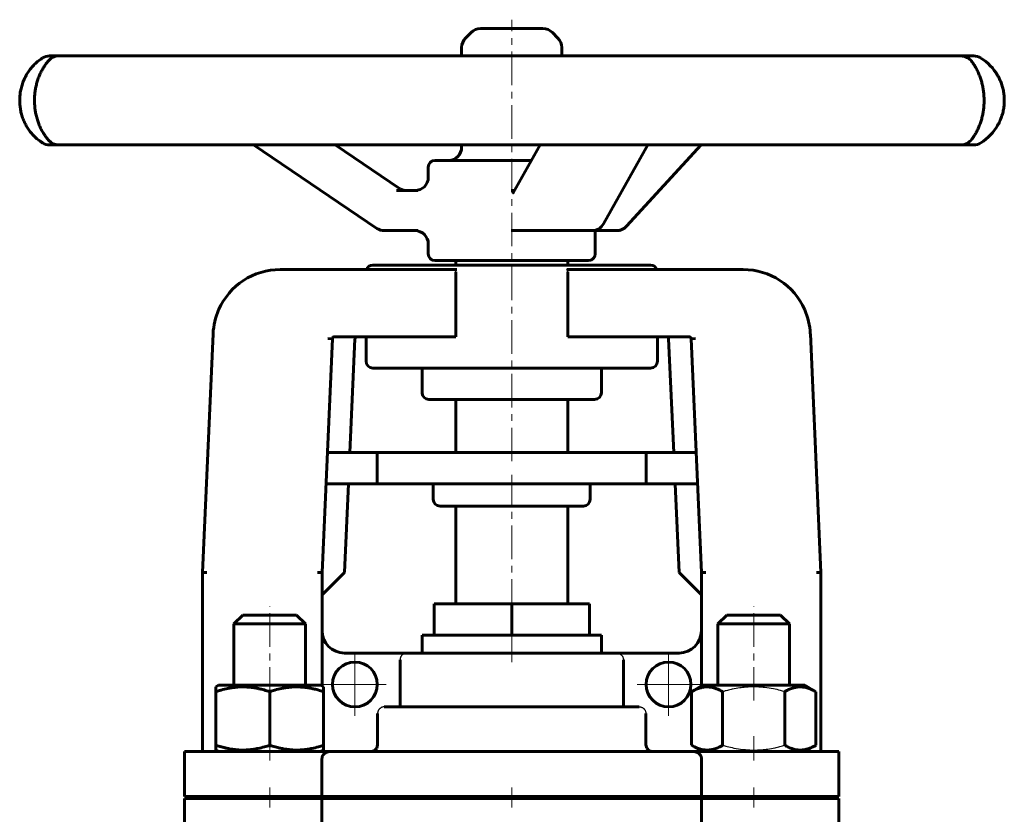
# Model space of a CAD drawing. Header units: millimetres. Extents: x -157 to 157, y -188 to 190.
# Tile 2 of 2: x -110 to 110, y 13 to 190. Entities that reach past the tile are written whole.
import ezdxf

# ---------------------------------------------------------------- set-up
doc = ezdxf.new("R2010")
doc.units = ezdxf.units.MM
for name, pattern in [('K5LT-1', [0]), ('K5LT_AXLED', [12, 7.5, -1.5, 1.5, -1.5]), ('K5LT_BASIC', [0])]:
    doc.linetypes.add(name, pattern=pattern)
doc.layers.add('Системный слой (1)', color=7, linetype='Continuous', true_color=0x6c6c6c)

# ---------------------------------------------------------------- blocks, each defined once
blk = doc.blocks.new('U0')
at = {"layer": 'Системный слой (1)', "color": 150, "linetype": 'K5LT_BASIC', "lineweight": 60, "true_color": 0x0080ff}
for start, end in [(29.9229, 57.9094), (302.0906, 330.0784)]:
    blk.add_arc((98.75, 172.43), 11.17, start, end, dxfattribs=at)
blk = doc.blocks.new('U1')
at = {"layer": 'Системный слой (1)', "color": 150, "linetype": 'K5LT_BASIC', "lineweight": 60, "true_color": 0x0080ff}
for p, q in [((-11.17, 182.36), (-11.17, 184.24)), ((-11.17, 162.01), (-11.17, 162.51))]:
    blk.add_line(p, q, dxfattribs=at)
blk = doc.blocks.new('U2')
at = {"layer": 'Системный слой (1)', "color": 150, "linetype": 'K5LT_BASIC', "lineweight": 60, "true_color": 0x0080ff}
for p, q in [((6.89, 188.46), (-6.96, 188.46)), ((6.96, 188.46), (6.89, 188.46))]:
    blk.add_line(p, q, dxfattribs=at)
blk = doc.blocks.new('U3')
at = {"layer": 'Системный слой (1)', "color": 150, "linetype": 'K5LT_BASIC', "lineweight": 60, "true_color": 0x0080ff}
for p, q in [((18.62, 143.35), (18.67, 143.36)), ((18.67, 143.36), (18.72, 143.36)), ((18.72, 143.36), (18.77, 143.36))]:
    blk.add_line(p, q, dxfattribs=at)
blk = doc.blocks.new('U4')
at = {"layer": 'Системный слой (1)', "color": 150, "linetype": 'K5LT_BASIC', "lineweight": 60, "true_color": 0x0080ff}
for p, q in [((99.64, 162.51), (100.24, 162.51)), ((100.24, 162.51), (103.01, 162.51))]:
    blk.add_line(p, q, dxfattribs=at)
blk = doc.blocks.new('U5')
at = {"layer": 'Системный слой (1)', "color": 150, "linetype": 'K5LT_BASIC', "lineweight": 60, "true_color": 0x0080ff}
for start, end in [(122.0906, 124.4294), (235.62, 237.9094)]:
    blk.add_arc((-98.75, 172.43), 11.18, start, end, dxfattribs=at)
blk = doc.blocks.new('U6')
at = {"layer": 'Системный слой (1)', "color": 150, "linetype": 'K5LT_BASIC', "lineweight": 60, "true_color": 0x0080ff}
for p, q in [((-18.62, 155.28), (-18.62, 157.54)), ((-18.62, 138.17), (-18.62, 140.38))]:
    blk.add_line(p, q, dxfattribs=at)
blk = doc.blocks.new('U7')
at = {"layer": 'Системный слой (1)', "color": 150, "linetype": 'K5LT_BASIC', "lineweight": 60, "true_color": 0x0080ff}
for p, q in [((-104.96, 181.72), (-105.1, 181.63)), ((-104.83, 181.81), (-104.96, 181.72)), ((-104.69, 181.9), (-104.83, 181.81)), ((-105.12, 163.25), (-104.98, 163.15)), ((-104.98, 163.15), (-104.83, 163.06)), ((-104.83, 163.06), (-104.69, 162.97))]:
    blk.add_line(p, q, dxfattribs=at)
blk = doc.blocks.new('U8')
at = {"layer": 'Системный слой (1)', "color": 150, "linetype": 'K5LT_BASIC', "lineweight": 60, "true_color": 0x0080ff}
for p, q in [((-54, 41.84125), (-65.4, 41.84125)), ((-42.6, 41.84125), (-54, 41.84125))]:
    blk.add_line(p, q, dxfattribs=at)
blk = doc.blocks.new('U9')
at = {"layer": 'Системный слой (1)', "color": 150, "linetype": 'K5LT_BASIC', "lineweight": 60, "true_color": 0x0080ff}
for p, q in [((42.33, 41.69), (42.33, 67.04)), ((42.33, 27.04), (42.33, 27.2))]:
    blk.add_line(p, q, dxfattribs=at)
blk = doc.blocks.new('U10')
at = {"layer": 'Системный слой (1)', "color": 150, "linetype": 'K5LT_BASIC', "lineweight": 60, "true_color": 0x0080ff}
for p, q in [((-31.44, 27.04), (-30.69, 27.24)), ((-30.69, 27.24), (-30.13, 27.79)), ((-30.13, 27.79), (-29.93, 28.54))]:
    blk.add_line(p, q, dxfattribs=at)
blk = doc.blocks.new('U11')
at = {"layer": 'Системный слой (1)', "color": 150, "linetype": 'K5LT_BASIC', "lineweight": 60, "true_color": 0x0080ff}
for p, q in [((-42.33, 41.69), (-42.33, 67.04)), ((-42.33, 27.04), (-42.33, 27.2))]:
    blk.add_line(p, q, dxfattribs=at)
blk = doc.blocks.new('U12')
at = {"layer": 'Системный слой (1)', "color": 150, "linetype": 'K5LT_BASIC', "lineweight": 60, "true_color": 0x0080ff}
for p, q in [((30.13, 27.79), (29.93, 28.54)), ((30.69, 27.24), (30.13, 27.79)), ((31.44, 27.04), (30.69, 27.24))]:
    blk.add_line(p, q, dxfattribs=at)
blk = doc.blocks.new('U13')
at = {"layer": 'Системный слой (1)', "color": 150, "linetype": 'K5LT_BASIC', "lineweight": 60, "true_color": 0x0080ff}
for p, q in [((-60, 57.54125), (-54, 57.54125)), ((-54, 57.54125), (-48, 57.54125))]:
    blk.add_line(p, q, dxfattribs=at)
blk = doc.blocks.new('U14')
at = {"layer": 'Системный слой (1)', "color": 150, "linetype": 'K5LT_BASIC', "lineweight": 60, "true_color": 0x0080ff}
for p, q in [((-62, 55.54125), (-54, 55.54125)), ((-54, 55.54125), (-46, 55.54125))]:
    blk.add_line(p, q, dxfattribs=at)
blk = doc.blocks.new('U19')
at = {"layer": 'Системный слой (1)', "color": 30, "linetype": 'K5LT_AXLED', "lineweight": 18, "true_color": 0xff8000}
for q in [(-35, 49.04125), (-42, 42.04125), (-28, 42.04125), (-35, 35.04125)]:
    blk.add_line((-35, 42.04125), q, dxfattribs=at)
blk = doc.blocks.new('U20')
at = {"layer": 'Системный слой (1)', "color": 30, "linetype": 'K5LT_AXLED', "lineweight": 18, "true_color": 0xff8000}
for q in [(35, 49.04125), (28, 42.04125), (42, 42.04125), (35, 35.04125)]:
    blk.add_line((35, 42.04125), q, dxfattribs=at)

msp = doc.modelspace()

# ---------------------------------------------------------------- linework, layer by layer
at = {"layer": 'Системный слой (1)', "color": 30, "linetype": 'K5LT_AXLED', "lineweight": 18, "true_color": 0xff8000}
for p, q in [((0, 91.86), (0, 190.46)), ((0, 58.04), (0, 88.86)), ((-54, 38.42), (-54, 59.54)), ((54, 38.42), (54, 59.54)), ((0, 47.04), (0, 55.04)), ((-54, 25.04), (-54, 30.46)), ((54, 25.04), (54, 30.46)), ((-54, 14.54), (-54, 19.04)), ((0, 14.54), (0, 19.04)), ((54, 14.54), (54, 19.04))]:
    msp.add_line(p, q, dxfattribs=at)
at = {"layer": 'Системный слой (1)', "color": 150, "linetype": 'K5LT_BASIC', "lineweight": 60, "true_color": 0x0080ff}
for p, q in [((-9.07, 187.59), (-10.3, 186.35)), ((9.07, 187.59), (10.3, 186.35)), ((11.18, 182.36), (11.18, 184.24)), ((-103.11, 182.36), (-103.11, 182.36)), ((-100.23, 182.36), (-103.11, 182.36)), ((-91.03, 182.36), (-101.08, 182.36)), ((-80.05, 182.36), (-91.03, 182.36)), ((-58.11, 182.36), (-80.05, 182.36)), ((-40.68, 182.36), (-58.11, 182.36)), ((-11.87, 182.36), (-40.68, 182.36)), ((8.01, 182.36), (-11.87, 182.36)), ((37.09, 182.36), (8.01, 182.36)), ((54.86, 182.36), (37.09, 182.36)), ((77.55, 182.36), (54.86, 182.36)), ((89.15, 182.36), (77.55, 182.36)), ((100.24, 182.36), (89.15, 182.36)), ((103.01, 182.36), (99.64, 182.36)), ((103.11, 182.36), (103.01, 182.36)), ((108.47, 177.95), (108.44, 178.01)), ((108.4, 166.8), (108.44, 166.86)), ((-103.11, 162.51), (-103.11, 162.51)), ((-103.11, 162.51), (-101.08, 162.51)), ((-101.08, 162.51), (-91.03, 162.51)), ((-91.03, 162.51), (-80.05, 162.51)), ((-80.05, 162.51), (-58.11, 162.51)), ((-58.11, 162.51), (-40.68, 162.51)), ((-30.08, 143.87), (-57.62, 162.51)), ((-40.68, 162.51), (-11.87, 162.51)), ((-25.05, 152.8), (-39.4, 162.51)), ((-11.87, 162.51), (8.01, 162.51)), ((0.34, 151.78), (6.34, 162.51)), ((8.01, 162.51), (37.09, 162.51)), ((20.51, 144.89), (30.37, 162.51)), ((25.6, 144.33), (42.31, 162.51)), ((37.09, 162.51), (54.86, 162.51)), ((54.86, 162.51), (77.55, 162.51)), ((77.55, 162.51), (89.15, 162.51)), ((89.15, 162.51), (100.24, 162.51)), ((103.01, 162.51), (103.11, 162.51)), ((4.39, 159.03), (-17.14, 159.03)), ((-20.94, 152.3), (-25.72, 152.3)), ((0.63, 152.3), (-0.11, 152.3)), ((-28.41, 143.36), (-20.94, 143.36)), ((-0.11, 143.36), (2.72, 143.36)), ((2.72, 143.36), (17.91, 143.36)), ((18.62, 138.17), (18.62, 143.45)), ((18.77, 143.36), (23.41, 143.36)), ((-17.14, 136.68), (17.14, 136.68)), ((-12.5, 135.68), (-12.5, 136.68)), ((12.5, 135.68), (12.5, 136.68)), ((-51.65, 134.68), (-12.28, 134.68)), ((-31, 135.68), (31, 135.68)), ((-12.5, 119.68), (-12.5, 134.18)), ((12.28, 134.68), (51.65, 134.68)), ((12.5, 119.68), (12.5, 134.18)), ((-66.64, 120.35), (-69, 67.04)), ((-40.02, 119.2), (-42.33, 67.04)), ((-41.02, 119.25), (-40.02, 119.2)), ((-39.52, 119.68), (-12.5, 119.68)), ((-35.02, 119.2), (-36.14, 93.86)), ((-32.5, 114.18), (-32.5, 119.68)), ((12.5, 119.68), (39.52, 119.68)), ((32.5, 114.18), (32.5, 119.68)), ((35.02, 119.2), (36.14, 93.86)), ((41.02, 119.25), (40.02, 119.2)), ((40.02, 119.2), (42.33, 67.04)), ((66.64, 120.35), (69, 67.04)), ((-31, 112.68), (31, 112.68)), ((-20, 112.68), (-20, 107.18)), ((20, 112.68), (20, 107.18)), ((18.5, 105.68), (-18.5, 105.68)), ((-12.5, 93.86), (-12.5, 105.68)), ((12.5, 93.86), (12.5, 105.68)), ((-30, 93.86), (-41.14, 93.86)), ((30, 93.86), (-30, 93.86)), ((-30, 93.86), (-30, 86.86)), ((30, 93.86), (30, 86.86)), ((41.14, 93.86), (30, 93.86)), ((-30, 86.86), (-41.45, 86.86)), ((-36.45, 86.86), (-37.33, 67.04)), ((30, 86.86), (-30, 86.86)), ((-17.5, 86.86), (-17.5, 83.36)), ((17.5, 86.86), (17.5, 83.36)), ((41.45, 86.86), (30, 86.86)), ((36.45, 86.86), (37.33, 67.04)), ((16, 81.86), (-16, 81.86)), ((-12.5, 60.04), (-12.5, 81.86)), ((12.5, 60.04), (12.5, 81.86)), ((-69, 27.04), (-69, 67.04)), ((-68, 67.02), (-69, 67.04)), ((-42.33, 67.04), (-43.33, 67.06)), ((-37.33, 67.04), (-42.33, 62.04)), ((37.33, 67.04), (42.33, 62.04)), ((43.33, 67.06), (42.33, 67.04)), ((69, 67.04), (68, 67.02)), ((69, 27.04), (69, 67.04)), ((-17.32, 60.04), (0, 60.04)), ((-17.32, 53.04), (-17.32, 60.04)), ((0, 60.04), (17.32, 60.04)), ((0, 53.04), (0, 60.04)), ((17.32, 53.04), (17.32, 60.04)), ((-62, 55.54), (-60, 57.54)), ((-46, 55.54), (-48, 57.54)), ((46, 55.54), (48, 57.54)), ((48, 57.54), (60, 57.54)), ((62, 55.54), (60, 57.54)), ((-62, 41.84), (-62, 55.54)), ((-46, 41.84), (-46, 55.54)), ((46, 41.84), (46, 55.54)), ((46, 55.54), (62, 55.54)), ((62, 41.84), (62, 55.54)), ((-20, 49.04), (-20, 53.04)), ((-20, 53.04), (-17.32, 53.04)), ((-17.32, 53.04), (0, 53.04)), ((0, 53.04), (17.32, 53.04)), ((17.32, 53.04), (20, 53.04)), ((20, 49.04), (20, 53.04)), ((-23.41, 49.04), (-37.33, 49.04)), ((-23.41, 49.04), (23.41, 49.04)), ((37.33, 49.04), (23.41, 49.04)), ((-24.92, 37.04), (-24.92, 47.54)), ((24.92, 37.04), (24.92, 47.54)), ((-66, 41.49), (-65.4, 41.84)), ((-42, 41.49), (-42.6, 41.84)), ((40.14, 40.42), (42.6, 41.84)), ((65.4, 41.84), (42.6, 41.84)), ((67.86, 40.42), (65.4, 41.84)), ((-66, 40.42), (-66, 41.49)), ((-66, 28.46), (-66, 40.42)), ((-54, 28.46), (-54, 40.42)), ((-42, 41.49), (-42, 40.42)), ((-42, 28.46), (-42, 40.42)), ((40.14, 28.46), (40.14, 40.42)), ((47.07, 28.46), (47.07, 40.42)), ((60.93, 28.46), (60.93, 40.42)), ((67.86, 28.46), (67.86, 40.42)), ((-29.93, 28.54), (-29.93, 35.54)), ((-28.43, 37.04), (28.43, 37.04)), ((29.93, 28.54), (29.93, 35.54)), ((-73, 17.04), (-73, 27.04)), ((-73, 27.04), (-40.63, 27.04)), ((-66, 27.39), (-66, 28.46)), ((-65.4, 27.04), (-66, 27.39)), ((-42.6, 27.04), (-42, 27.39)), ((-42, 28.46), (-42, 27.39)), ((-40.63, 27.04), (40.63, 27.04)), ((42.6, 27.04), (40.14, 28.46)), ((40.63, 27.04), (73, 27.04)), ((65.4, 27.04), (67.86, 28.46)), ((73, 17.04), (73, 27.04)), ((-42.34, 17.04), (-42.34, 25.54)), ((42.34, 17.04), (42.34, 25.54)), ((-73, 17.04), (-42.34, 17.04)), ((-73, 16.54), (-42.34, 16.54)), ((-73, 6.54), (-73, 16.54)), ((-62, 16.54), (-62, 17.04)), ((-46, 16.54), (-46, 17.04)), ((-42.34, 17.04), (42.34, 17.04)), ((-42.34, 16.54), (42.34, 16.54)), ((-42.34, 6.54), (-42.34, 16.54)), ((-19, 16.54), (-19, 17.04)), ((19, 16.54), (19, 17.04)), ((42.34, 17.04), (73, 17.04)), ((42.34, 16.54), (73, 16.54)), ((42.34, 6.54), (42.34, 16.54)), ((46, 16.54), (46, 17.04)), ((62, 16.54), (62, 17.04)), ((73, 6.54), (73, 16.54))]:
    msp.add_line(p, q, dxfattribs=at)
for centre in [(-35, 42.04), (35, 42.04)]:
    msp.add_circle(centre, 5, dxfattribs=at)
for centre, radius, start, end in [((-6.96, 185.48), 2.98, 90, 135), ((6.96, 185.48), 2.98, 45, 90), ((-8.19, 184.24), 2.98, 135, 180), ((8.19, 184.24), 2.98, 0, 45), ((-103.11, 179.38), 2.98, 90, 122.0906), ((-101.08, 179.38), 2.98, 90, 138.2867), ((100.24, 179.38), 2.98, 35.8318, 90), ((103.11, 179.38), 2.98, 57.9094, 90), ((-103.11, 165.49), 2.98, 237.9094, 270), ((-101.08, 165.49), 2.98, 221.7133, 270), ((100.24, 165.49), 2.98, 270, 324.1653), ((103.11, 165.49), 2.98, 270, 302.0906), ((-14.15, 162.01), 2.98, 270, 0), ((-17.14, 157.54), 1.49, 90, 180), ((-21.6, 155.28), 2.98, 270, 0), ((-28.41, 146.34), 2.98, 235.9067, 270), ((-21.6, 140.38), 2.98, 0, 90), ((17.91, 146.34), 2.98, 270, 330.7994), ((23.41, 146.34), 2.98, 270, 317.4257), ((-17.14, 138.17), 1.49, 180, 270), ((17.14, 138.17), 1.49, 270, 0), ((-51.65, 119.68), 15, 90, 156.421), ((-31, 134.18), 1.5, 90, 160.5288), ((31, 134.18), 1.5, 19.4712, 90), ((51.65, 119.68), 15, 23.579, 90), ((-51.65, 119.68), 15, 156.421, 177.4605), ((51.65, 119.68), 15, 2.5395, 23.579), ((-39.52, 119.18), 0.5, 90, 177.4605), ((39.52, 119.18), 0.5, 2.5395, 90), ((-31, 114.18), 1.5, 180, 270), ((31, 114.18), 1.5, 270, 0), ((-18.5, 107.18), 1.5, 180, 270), ((18.5, 107.18), 1.5, 270, 0), ((-16, 83.36), 1.5, 180, 270), ((16, 83.36), 1.5, 270, 0), ((-37.33, 54.04), 5, 180, 270), ((37.33, 54.04), 5, 270, 0)]:
    msp.add_arc(centre, radius, start, end, dxfattribs=at)
for centre, major_axis, ratio, start_param, end_param in [((-103.11, 179.38), (0, 2.98), 0.999985, 0, 0.560086), ((-101.08, 179.38), (-2.22, 1.98), 0.938854, 0.000111, 0.000432), ((100.24, 179.38), (2.38, 1.79), 0.946802, 6.246714, 6.281759), ((-103.11, 165.49), (0, -2.98), 0.999985, 5.723099, 6.283185), ((-101.08, 165.49), (-2.22, -1.98), 0.938854, 6.282753, 6.283074), ((100.24, 165.49), (2.38, -1.79), 0.946802, 0.001423, 0.036568), ((-28.41, 146.34), (-1.67, -2.47), 0.115617, 6.283173, 6.283185), ((17.91, 146.34), (2.6, -1.45), 0.770252, 0, 0.000057), ((23.41, 146.34), (2.19, -2.02), 0.654635, 0, 0.000045), ((-34.31, 119.18), (0.707, 0), 0.707107, 1.570796, 3.110241), ((34.31, 119.18), (-0.707, 0), 0.707107, 3.172944, 4.712389)]:
    msp.add_ellipse(centre, major_axis=major_axis, ratio=ratio, start_param=start_param, end_param=end_param, dxfattribs=at)
for points, knots in [([(-105.1, 181.63), (-105.41, 181.42), (-105.73, 181.17), (-106.32, 180.65), (-106.6, 180.38), (-107.13, 179.81), (-107.38, 179.5), (-107.84, 178.87), (-108.05, 178.55), (-108.43, 177.89), (-108.6, 177.56), (-108.92, 176.87), (-109.06, 176.51), (-109.31, 175.78), (-109.41, 175.41), (-109.58, 174.69), (-109.65, 174.33), (-109.74, 173.61), (-109.77, 173.25), (-109.8, 172.5), (-109.79, 172.12), (-109.75, 171.37), (-109.71, 170.99), (-109.6, 170.27), (-109.53, 169.93), (-109.36, 169.24), (-109.25, 168.9), (-109.01, 168.21), (-108.86, 167.86), (-108.55, 167.19), (-108.37, 166.86), (-108, 166.24), (-107.8, 165.94), (-107.37, 165.36), (-107.14, 165.08), (-106.87, 164.78), (-106.83, 164.74), (-106.74, 164.64), (-106.68, 164.58), (-106.61, 164.5), (-106.59, 164.49), (-106.56, 164.46), (-106.55, 164.44), (-106.52, 164.41), (-106.51, 164.4), (-106.47, 164.36), (-106.44, 164.34), (-106.36, 164.26), (-106.31, 164.21), (-106.16, 164.07), (-106.05, 163.98), (-105.67, 163.65), (-105.39, 163.44), (-105.12, 163.25)], [0, 0, 0, 0, 2.248214, 2.248214, 4.235297, 4.235297, 6.127018, 6.127018, 7.865192, 7.865192, 9.451261, 9.451261, 11.046666, 11.046666, 12.591632, 12.591632, 14.01437, 14.01437, 15.434654, 15.434654, 16.91026, 16.91026, 18.385261, 18.385261, 19.77026, 19.77026, 21.217785, 21.217785, 22.764376, 22.764376, 24.367545, 24.367545, 25.969335, 25.969335, 27.720045, 27.720045, 27.979906, 27.979906, 28.409373, 28.409373, 28.51674, 28.51674, 28.624107, 28.624107, 28.720315, 28.720315, 28.907154, 28.907154, 29.278041, 29.278041, 30.01842, 30.01842, 32, 32, 32, 32]), ([(-103.31, 163.51), (-103.49, 163.71), (-103.69, 163.96), (-104.06, 164.45), (-104.23, 164.69), (-104.56, 165.21), (-104.73, 165.49), (-105.05, 166.09), (-105.19, 166.4), (-105.46, 167.01), (-105.58, 167.32), (-105.81, 167.96), (-105.91, 168.29), (-106.09, 168.97), (-106.17, 169.32), (-106.3, 169.97), (-106.35, 170.29), (-106.42, 170.92), (-106.45, 171.25), (-106.49, 171.94), (-106.5, 172.29), (-106.49, 172.99), (-106.47, 173.35), (-106.41, 174.04), (-106.37, 174.38), (-106.27, 175.03), (-106.21, 175.35), (-106.06, 176), (-105.98, 176.33), (-105.78, 176.98), (-105.67, 177.29), (-105.44, 177.9), (-105.32, 178.19), (-105.06, 178.74), (-104.93, 179.01), (-104.63, 179.54), (-104.47, 179.8), (-104.15, 180.29), (-103.98, 180.52), (-103.65, 180.96), (-103.47, 181.17), (-103.31, 181.35), (-103.31, 181.35), (-103.31, 181.36)], [0, 0, 0, 0, 1.737401, 1.737401, 3.053803, 3.053803, 4.395932, 4.395932, 5.624002, 5.624002, 6.729091, 6.729091, 7.816335, 7.816335, 8.872091, 8.872091, 9.776205, 9.776205, 10.70985, 10.70985, 11.692903, 11.692903, 12.691505, 12.691505, 13.655076, 13.655076, 14.609006, 14.609006, 15.636021, 15.636021, 16.707359, 16.707359, 17.779589, 17.779589, 18.886491, 18.886491, 20.13952, 20.13952, 21.483024, 21.483024, 22.965479, 22.965479, 22.999715, 22.999715, 22.999715, 22.999715]), ([(102.63, 181.17), (102.63, 181.16), (102.64, 181.15), (102.65, 181.13), (102.66, 181.13), (102.68, 181.1), (102.69, 181.08), (102.74, 181.02), (102.77, 180.98), (102.95, 180.72), (103.12, 180.48), (103.44, 179.96), (103.59, 179.7), (103.88, 179.14), (104.03, 178.85), (104.29, 178.25), (104.41, 177.95), (104.63, 177.33), (104.73, 177.02), (104.9, 176.41), (104.98, 176.11), (105.12, 175.46), (105.19, 175.12), (105.29, 174.46), (105.33, 174.13), (105.38, 173.46), (105.4, 173.13), (105.41, 172.44), (105.41, 172.09), (105.38, 171.39), (105.36, 171.05), (105.29, 170.39), (105.24, 170.07), (105.13, 169.44), (105.07, 169.12), (104.92, 168.49), (104.83, 168.17), (104.64, 167.55), (104.53, 167.25), (104.31, 166.68), (104.2, 166.4), (103.95, 165.86), (103.82, 165.6), (103.54, 165.09), (103.4, 164.85), (103.12, 164.39), (102.97, 164.18), (102.78, 163.91), (102.72, 163.83), (102.66, 163.74), (102.65, 163.74), (102.64, 163.72), (102.64, 163.72), (102.63, 163.71), (102.63, 163.7), (102.63, 163.7)], [0, 0, 0, 0, 0.08873, 0.08873, 0.131269, 0.131269, 0.312778, 0.312778, 0.625556, 0.625556, 2.192503, 2.192503, 3.52814, 3.52814, 4.766861, 4.766861, 5.888707, 5.888707, 6.911198, 6.911198, 7.85085, 7.85085, 8.840877, 8.840877, 9.758064, 9.758064, 10.671546, 10.671546, 11.628551, 11.628551, 12.573577, 12.573577, 13.469822, 13.469822, 14.40578, 14.40578, 15.406419, 15.406419, 16.437392, 16.437392, 17.479432, 17.479432, 18.629422, 18.629422, 19.883468, 19.883468, 21.21973, 21.21973, 21.868531, 21.868531, 21.911191, 21.911191, 21.966535, 21.966535, 21.999724, 21.999724, 21.999724, 21.999724]), ([(108.4, 166.8), (108.52, 167.01), (108.64, 167.22), (108.92, 167.78), (109.07, 168.14), (109.35, 168.87), (109.46, 169.24), (109.66, 169.98), (109.73, 170.34), (109.84, 171.07), (109.88, 171.43), (109.92, 172.17), (109.92, 172.56), (109.89, 173.32), (109.86, 173.7), (109.75, 174.44), (109.68, 174.79), (109.51, 175.48), (109.41, 175.82), (109.28, 176.18), (109.27, 176.21), (109.22, 176.35), (109.17, 176.47), (109.11, 176.62), (109.1, 176.65), (109.09, 176.68), (109.08, 176.69), (109.08, 176.71), (109.08, 176.71), (109.07, 176.73), (109.07, 176.73), (109.06, 176.75), (109.06, 176.76), (109.04, 176.79), (109.04, 176.81), (109.01, 176.86), (109, 176.9), (108.95, 177.01), (108.91, 177.09), (108.81, 177.3), (108.74, 177.45), (108.61, 177.71), (108.54, 177.83), (108.47, 177.95)], [0, 0, 0, 0, 1.710601, 1.710601, 4.383937, 4.383937, 6.98071, 6.98071, 9.407548, 9.407548, 11.758491, 11.758491, 14.236466, 14.236466, 16.710789, 16.710789, 19.059276, 19.059276, 21.439222, 21.439222, 21.613078, 21.613078, 22.480574, 22.480574, 22.70022, 22.70022, 22.755833, 22.755833, 22.811446, 22.811446, 22.851717, 22.851717, 22.924587, 22.924587, 23.066493, 23.066493, 23.348387, 23.348387, 23.90834, 23.90834, 25.020574, 25.020574, 26, 26, 26, 26]), ([(-25.05, 152.8), (-25.05, 152.8), (-25.05, 152.8), (-25.04, 152.79), (-25.04, 152.79), (-25.03, 152.79), (-25.03, 152.78), (-25.01, 152.77), (-25, 152.77), (-24.97, 152.75), (-24.95, 152.74), (-24.9, 152.7), (-24.86, 152.68), (-24.76, 152.62), (-24.69, 152.59), (-24.51, 152.51), (-24.4, 152.47), (-24.19, 152.4), (-24.07, 152.37), (-23.85, 152.33), (-23.74, 152.32), (-23.56, 152.3), (-23.5, 152.3), (-23.44, 152.3), (-23.44, 152.3), (-23.44, 152.3)], [0, 0, 0, 0, 0.053219, 0.053219, 0.141917, 0.141917, 0.301574, 0.301574, 0.603148, 0.603148, 1.188557, 1.188557, 2.288414, 2.288414, 4.346208, 4.346208, 7.346208, 7.346208, 10.346208, 10.346208, 13.341991, 13.341991, 14.999693, 14.999693, 15, 15, 15, 15]), ([(0.31, 151.74), (0.31, 151.74), (0.31, 151.74), (0.31, 151.74), (0.32, 151.74), (0.32, 151.75), (0.32, 151.75), (0.33, 151.76), (0.33, 151.76), (0.33, 151.77), (0.34, 151.78), (0.34, 151.78)], [0, 0, 0, 0, 0.4, 0.4, 0.8, 0.8, 1.2, 1.2, 1.6, 1.6, 2, 2, 2, 2]), ([(-54, 40.42), (-54.41, 40.56), (-55.01, 40.75), (-55.89, 40.98), (-56.49, 41.11), (-57.2, 41.25), (-57.77, 41.34), (-58.44, 41.42), (-59.06, 41.47), (-59.79, 41.5), (-60.49, 41.49), (-61.16, 41.46), (-61.81, 41.39), (-62.55, 41.3), (-63.57, 41.11), (-64.76, 40.82), (-65.62, 40.55), (-66, 40.42)], [0, 0, 0, 0, 1.889793, 2.772286, 3.97396, 4.613199, 5.962253, 6.508307, 7.620707, 8.715255, 9.746093, 10.721757, 11.68135, 12.629021, 14.021816, 16.259909, 18, 18, 18, 18]), ([(-42, 40.42), (-42.41, 40.56), (-43.01, 40.75), (-43.89, 40.98), (-44.49, 41.11), (-45.2, 41.25), (-45.77, 41.34), (-46.44, 41.42), (-47.06, 41.47), (-47.79, 41.5), (-48.49, 41.49), (-49.16, 41.46), (-49.81, 41.39), (-50.55, 41.3), (-51.57, 41.11), (-52.76, 40.82), (-53.62, 40.55), (-54, 40.42)], [0, 0, 0, 0, 1.889793, 2.772286, 3.97396, 4.613199, 5.962253, 6.508307, 7.620707, 8.715255, 9.746093, 10.721757, 11.68135, 12.629021, 14.021816, 16.259909, 18, 18, 18, 18]), ([(47.07, 40.42), (46.8, 40.58), (46.36, 40.81), (45.77, 41.06), (45.37, 41.21), (44.99, 41.32), (44.6, 41.41), (44.15, 41.47), (43.73, 41.5), (43.32, 41.49), (42.94, 41.46), (42.56, 41.39), (42.14, 41.3), (41.55, 41.11), (40.86, 40.82), (40.36, 40.55), (40.14, 40.42)], [0, 0, 0, 0, 2.031977, 3.339718, 4.35691, 4.982864, 6.146734, 7.197334, 8.231074, 9.204643, 10.126104, 11.032386, 11.927409, 13.242826, 15.356581, 17, 17, 17, 17]), ([(67.86, 40.42), (67.59, 40.58), (67.14, 40.81), (66.55, 41.06), (66.15, 41.21), (65.77, 41.32), (65.38, 41.41), (64.93, 41.47), (64.51, 41.5), (64.11, 41.49), (63.72, 41.46), (63.35, 41.39), (62.92, 41.3), (62.33, 41.11), (61.65, 40.82), (61.15, 40.55), (60.93, 40.42)], [0, 0, 0, 0, 2.031977, 3.339718, 4.35691, 4.982864, 6.146734, 7.197334, 8.231074, 9.204643, 10.126104, 11.032386, 11.927409, 13.242826, 15.356581, 17, 17, 17, 17]), ([(-66, 28.46), (-65.59, 28.32), (-64.99, 28.14), (-64.11, 27.91), (-63.51, 27.77), (-62.8, 27.63), (-62.23, 27.54), (-61.56, 27.46), (-60.94, 27.41), (-60.21, 27.38), (-59.51, 27.39), (-58.84, 27.43), (-58.19, 27.49), (-57.45, 27.59), (-56.43, 27.77), (-55.24, 28.07), (-54.38, 28.33), (-54, 28.46)], [0, 0, 0, 0, 1.889793, 2.772286, 3.97396, 4.613199, 5.962253, 6.508307, 7.620707, 8.715255, 9.746093, 10.721757, 11.68135, 12.629021, 14.021816, 16.259909, 18, 18, 18, 18]), ([(-54, 28.46), (-53.59, 28.32), (-52.99, 28.14), (-52.11, 27.91), (-51.51, 27.77), (-50.8, 27.63), (-50.23, 27.54), (-49.56, 27.46), (-48.94, 27.41), (-48.21, 27.38), (-47.51, 27.39), (-46.84, 27.43), (-46.19, 27.49), (-45.45, 27.59), (-44.43, 27.77), (-43.24, 28.07), (-42.38, 28.33), (-42, 28.46)], [0, 0, 0, 0, 1.889793, 2.772286, 3.97396, 4.613199, 5.962253, 6.508307, 7.620707, 8.715255, 9.746093, 10.721757, 11.68135, 12.629021, 14.021816, 16.259909, 18, 18, 18, 18]), ([(-40.63, 27.04), (-40.73, 27.04), (-40.9, 27.02), (-41.12, 26.97), (-41.29, 26.91), (-41.44, 26.84), (-41.58, 26.76), (-41.72, 26.67), (-41.87, 26.54), (-41.98, 26.42), (-42.08, 26.3), (-42.15, 26.19), (-42.21, 26.08), (-42.25, 25.99), (-42.29, 25.89), (-42.31, 25.79), (-42.33, 25.67), (-42.34, 25.59), (-42.34, 25.54)], [0, 0, 0, 0, 2.801381, 4.403657, 5.940732, 7.360947, 8.377788, 9.844733, 11.226404, 12.729122, 13.498198, 14.706845, 15.293959, 16.021548, 16.69853, 17.497362, 18.08175, 19, 19, 19, 19]), ([(40.14, 28.46), (40.41, 28.3), (40.86, 28.07), (41.45, 27.82), (41.85, 27.68), (42.23, 27.56), (42.62, 27.47), (43.07, 27.41), (43.49, 27.38), (43.89, 27.39), (44.28, 27.43), (44.65, 27.49), (45.08, 27.59), (45.67, 27.77), (46.35, 28.07), (46.85, 28.33), (47.07, 28.46)], [0, 0, 0, 0, 2.031977, 3.339718, 4.35691, 4.982864, 6.146734, 7.197334, 8.231074, 9.204643, 10.126104, 11.032386, 11.927409, 13.242826, 15.356581, 17, 17, 17, 17]), ([(40.63, 27.04), (40.73, 27.04), (40.9, 27.02), (41.12, 26.97), (41.29, 26.91), (41.44, 26.84), (41.58, 26.76), (41.72, 26.67), (41.87, 26.54), (41.98, 26.42), (42.08, 26.3), (42.15, 26.19), (42.21, 26.08), (42.25, 25.99), (42.29, 25.89), (42.31, 25.79), (42.33, 25.67), (42.34, 25.59), (42.34, 25.54)], [0, 0, 0, 0, 2.801381, 4.403657, 5.940732, 7.360947, 8.377788, 9.844733, 11.226404, 12.729122, 13.498198, 14.706845, 15.293959, 16.021548, 16.69853, 17.497362, 18.08175, 19, 19, 19, 19]), ([(60.93, 28.46), (61.2, 28.3), (61.64, 28.07), (62.23, 27.82), (62.63, 27.68), (63.01, 27.56), (63.4, 27.47), (63.85, 27.41), (64.27, 27.38), (64.68, 27.39), (65.06, 27.43), (65.44, 27.49), (65.86, 27.59), (66.45, 27.77), (67.14, 28.07), (67.64, 28.33), (67.86, 28.46)], [0, 0, 0, 0, 2.031977, 3.339718, 4.35691, 4.982864, 6.146734, 7.197334, 8.231074, 9.204643, 10.126104, 11.032386, 11.927409, 13.242826, 15.356581, 17, 17, 17, 17])]:
    msp.add_open_spline(points, degree=3, knots=knots, dxfattribs=at)
at = {"layer": 'Системный слой (1)', "color": 7, "linetype": 'K5LT-1'}
for points, knots in [([(-12.5, 134.18), (-12.5, 134.19), (-12.5, 134.22), (-12.5, 134.25), (-12.49, 134.29), (-12.48, 134.33), (-12.47, 134.37), (-12.45, 134.41), (-12.44, 134.45), (-12.41, 134.49), (-12.39, 134.53), (-12.37, 134.57), (-12.34, 134.6), (-12.32, 134.63), (-12.3, 134.66), (-12.28, 134.67), (-12.28, 134.68)], [0, 0, 0, 0, 0.391317, 0.782635, 1.149518, 1.516401, 2.022457, 2.528514, 3.025474, 3.511681, 3.997889, 4.484096, 4.863072, 5.242048, 5.621024, 6, 6, 6, 6]), ([(12.5, 134.18), (12.5, 134.19), (12.5, 134.22), (12.5, 134.25), (12.49, 134.29), (12.48, 134.33), (12.47, 134.37), (12.45, 134.41), (12.44, 134.45), (12.41, 134.49), (12.39, 134.53), (12.37, 134.57), (12.34, 134.6), (12.32, 134.63), (12.3, 134.66), (12.28, 134.67), (12.28, 134.68)], [0, 0, 0, 0, 0.391317, 0.782635, 1.149518, 1.516401, 2.022457, 2.528514, 3.025474, 3.511681, 3.997889, 4.484096, 4.863072, 5.242048, 5.621024, 6, 6, 6, 6]), ([(-23.41, 49.04), (-23.48, 49.04), (-23.6, 49.03), (-23.79, 49), (-23.97, 48.94), (-24.14, 48.86), (-24.3, 48.76), (-24.44, 48.64), (-24.56, 48.51), (-24.66, 48.39), (-24.72, 48.28), (-24.79, 48.16), (-24.85, 48.01), (-24.89, 47.86), (-24.91, 47.74), (-24.92, 47.64), (-24.92, 47.58), (-24.92, 47.54)], [0, 0, 0, 0, 1.038141, 2.076171, 3.113986, 4.151505, 5.188663, 6.225424, 7.261775, 8.035631, 8.809487, 9.333317, 10.368601, 11.403653, 11.916919, 12.43856, 13, 13, 13, 13]), ([(23.41, 49.04), (23.48, 49.04), (23.6, 49.03), (23.79, 49), (23.97, 48.94), (24.14, 48.86), (24.3, 48.76), (24.44, 48.64), (24.56, 48.51), (24.66, 48.39), (24.72, 48.28), (24.79, 48.16), (24.85, 48.01), (24.89, 47.86), (24.91, 47.74), (24.92, 47.64), (24.92, 47.58), (24.92, 47.54)], [0, 0, 0, 0, 1.038141, 2.076171, 3.113986, 4.151505, 5.188663, 6.225424, 7.261775, 8.035631, 8.809487, 9.333317, 10.368601, 11.403653, 11.916919, 12.43856, 13, 13, 13, 13]), ([(60.93, 40.42), (60.61, 40.52), (59.78, 40.74), (58.28, 41.09), (56.77, 41.33), (55.61, 41.44), (54.96, 41.47), (54.54, 41.49), (54.19, 41.49), (53.81, 41.5), (53.33, 41.49), (52.76, 41.46), (51.94, 41.4), (50.76, 41.26), (49.41, 41.02), (48.14, 40.72), (47.43, 40.53), (47.07, 40.42)], [0, 0, 0, 0, 3.152296, 8.024027, 14.430358, 17.4743, 18.996271, 20.518242, 21.409855, 22.301468, 24.084694, 25.867919, 27.651145, 31.792504, 37.072525, 40.536262, 44, 44, 44, 44]), ([(-28.43, 37.04), (-28.49, 37.04), (-28.62, 37.03), (-28.8, 37), (-28.98, 36.94), (-29.15, 36.86), (-29.31, 36.76), (-29.46, 36.64), (-29.58, 36.51), (-29.67, 36.39), (-29.74, 36.28), (-29.8, 36.16), (-29.86, 36.01), (-29.9, 35.86), (-29.92, 35.73), (-29.93, 35.64), (-29.93, 35.57), (-29.93, 35.54)], [0, 0, 0, 0, 1.038724, 2.07737, 3.11587, 4.154164, 5.192209, 6.229978, 7.26746, 8.042192, 8.816924, 9.341616, 10.378353, 11.414928, 11.928978, 12.451401, 13, 13, 13, 13]), ([(28.43, 37.04), (28.49, 37.04), (28.62, 37.03), (28.8, 37), (28.98, 36.94), (29.15, 36.86), (29.31, 36.76), (29.46, 36.64), (29.58, 36.51), (29.67, 36.39), (29.74, 36.28), (29.8, 36.16), (29.86, 36.01), (29.9, 35.86), (29.92, 35.73), (29.93, 35.64), (29.93, 35.57), (29.93, 35.54)], [0, 0, 0, 0, 1.038724, 2.07737, 3.11587, 4.154164, 5.192209, 6.229978, 7.26746, 8.042192, 8.816924, 9.341616, 10.378353, 11.414928, 11.928978, 12.451401, 13, 13, 13, 13]), ([(47.07, 28.46), (47.39, 28.37), (48.22, 28.14), (49.72, 27.79), (51.23, 27.55), (52.39, 27.45), (53.04, 27.41), (53.46, 27.39), (53.81, 27.39), (54.19, 27.39), (54.67, 27.4), (55.24, 27.42), (56.06, 27.48), (57.24, 27.62), (58.59, 27.87), (59.86, 28.16), (60.57, 28.36), (60.93, 28.46)], [0, 0, 0, 0, 3.152296, 8.024027, 14.430358, 17.4743, 18.996271, 20.518242, 21.409855, 22.301468, 24.084694, 25.867919, 27.651145, 31.792504, 37.072525, 40.536262, 44, 44, 44, 44])]:
    msp.add_open_spline(points, degree=3, knots=knots, dxfattribs=at)

# ---------------------------------------------------------------- block references
at = {"layer": 'Системный слой (1)'}
for name in ['U2', 'U1', 'U7', 'U5', 'U0', 'U4', 'U6', 'U3', 'U11', 'U9', 'U13', 'U14', 'U19', 'U20', 'U8', 'U10', 'U12']:
    msp.add_blockref(name, (0, 0), dxfattribs=at)

doc.saveas('drawing.dxf')
